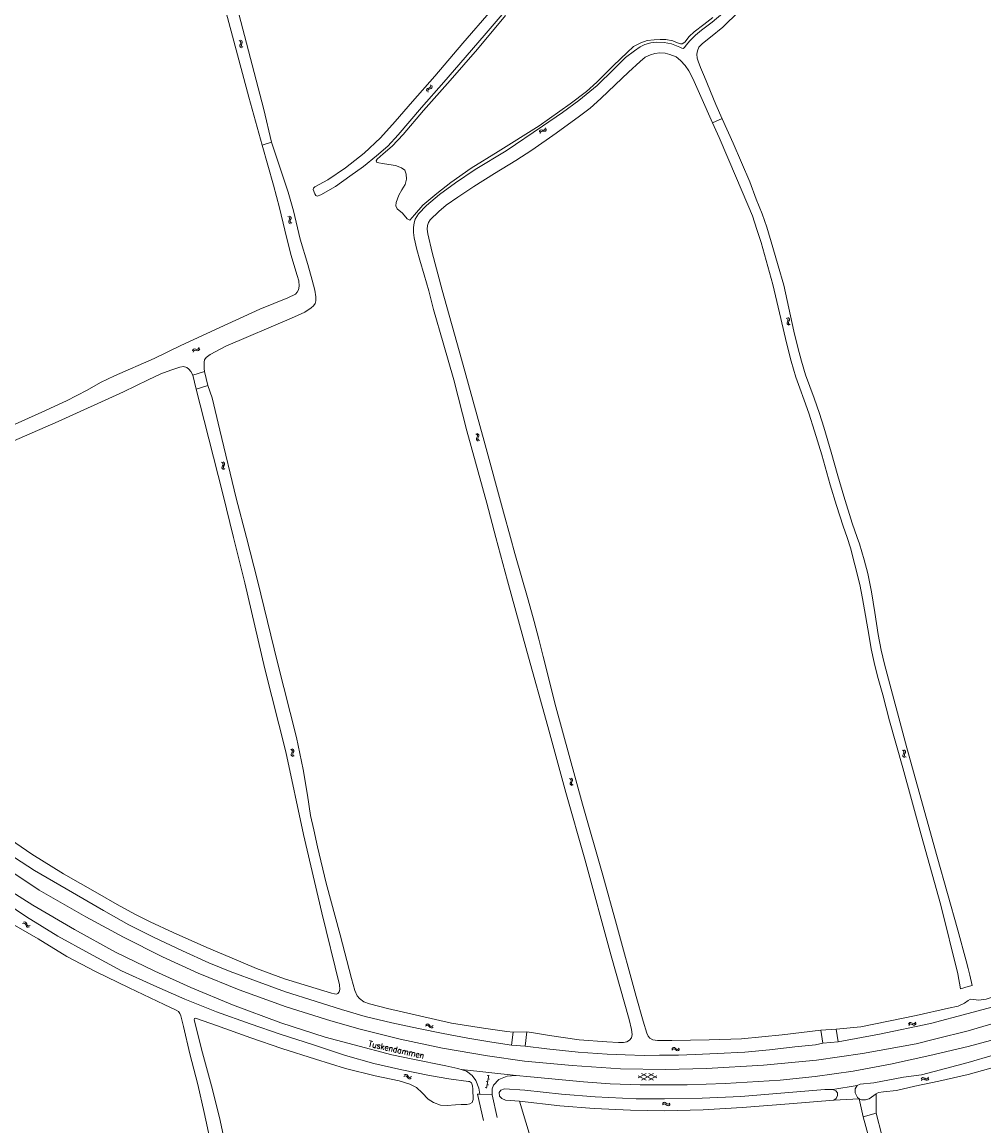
# Model space of a CAD drawing. Header units: metres. Extents: x 189705 to 199106, y 581686 to 588448.
# Tile 99 of 256: x 190686 to 191005, y 587305 to 587671. Entities that reach past the tile are written whole.
import ezdxf

# ---------------------------------------------------------------- set-up
doc = ezdxf.new("R2010")
doc.units = ezdxf.units.M
doc.layers.add('B-WA-OG-GBKN-G', color=7, linetype='Continuous', lineweight=18)
doc.styles.add('Style-STANDARD', font='STANDARD.shx')

msp = doc.modelspace()

# ---------------------------------------------------------------- linework, layer by layer
at = {"layer": 'B-WA-OG-GBKN-G'}
for p, q in [((190758.359, 587664.666), (190758.01, 587664.879)), ((190758.242, 587662.974), (190758.246, 587663.313)), ((190758.441, 587662.715), (190758.242, 587662.974)), ((190758.246, 587663.313), (190758.401, 587663.689)), ((190758.561, 587664.397), (190758.359, 587664.666)), ((190758.401, 587663.689), (190758.554, 587664.068)), ((190758.79, 587662.503), (190758.441, 587662.715)), ((190758.832, 587664.819), (190758.483, 587665.032)), ((190758.554, 587664.068), (190758.561, 587664.397)), ((190758.717, 587663.132), (190758.721, 587663.458)), ((190758.915, 587662.87), (190758.717, 587663.132)), ((190758.721, 587663.458), (190758.872, 587663.844)), ((190759.036, 587664.55), (190758.832, 587664.819)), ((190758.872, 587663.844), (190759.028, 587664.221)), ((190759.262, 587662.657), (190758.915, 587662.87)), ((190759.028, 587664.221), (190759.036, 587664.55)), ((190820.227, 587648.442), (190820.285, 587648.764)), ((190820.305, 587648.042), (190820.227, 587648.442)), ((190820.285, 587648.764), (190820.539, 587648.988)), ((190820.539, 587648.988), (190820.921, 587649.127)), ((190820.661, 587648.196), (190820.721, 587648.518)), ((190820.736, 587647.795), (190820.661, 587648.196)), ((190820.721, 587648.518), (190820.965, 587648.735)), ((190820.921, 587649.127), (190821.304, 587649.268)), ((190820.965, 587648.735), (190821.353, 587648.882)), ((190821.304, 587649.268), (190821.553, 587649.484)), ((190821.353, 587648.882), (190821.737, 587649.02)), ((190821.616, 587649.814), (190821.539, 587650.216)), ((190821.553, 587649.484), (190821.616, 587649.814)), ((190821.737, 587649.02), (190821.985, 587649.236)), ((190822.047, 587649.568), (190821.97, 587649.969)), ((190821.985, 587649.236), (190822.047, 587649.568)), ((190857.727, 587634.858), (190857.635, 587634.46)), ((190857.918, 587635.137), (190857.727, 587634.858)), ((190858.233, 587635.233), (190857.918, 587635.137)), ((190858.021, 587634.458), (190857.929, 587634.06)), ((190858.213, 587634.735), (190858.021, 587634.458)), ((190858.528, 587634.831), (190858.213, 587634.735)), ((190858.639, 587635.204), (190858.233, 587635.233)), ((190858.935, 587634.804), (190858.528, 587634.831)), ((190859.054, 587635.181), (190858.639, 587635.204)), ((190859.341, 587634.777), (190858.935, 587634.804)), ((190859.364, 587635.28), (190859.054, 587635.181)), ((190859.664, 587634.879), (190859.341, 587634.777)), ((190859.55, 587635.551), (190859.364, 587635.28)), ((190859.644, 587635.947), (190859.55, 587635.551)), ((190859.847, 587635.15), (190859.664, 587634.879)), ((190859.938, 587635.547), (190859.847, 587635.15)), ((190774.191, 587606.502), (190774.541, 587606.292)), ((190774.441, 587604.94), (190774.438, 587604.611)), ((190774.438, 587604.611), (190774.645, 587604.344)), ((190774.594, 587605.318), (190774.441, 587604.94)), ((190774.541, 587606.292), (190774.742, 587606.032)), ((190774.741, 587605.706), (190774.594, 587605.318)), ((190774.645, 587604.344), (190774.996, 587604.135)), ((190774.662, 587606.66), (190775.013, 587606.452)), ((190774.742, 587606.032), (190774.741, 587605.706)), ((190774.914, 587605.098), (190774.91, 587604.769)), ((190774.91, 587604.769), (190775.115, 587604.502)), ((190775.064, 587605.478), (190774.914, 587605.098)), ((190775.013, 587606.452), (190775.215, 587606.195)), ((190775.214, 587605.856), (190775.064, 587605.478)), ((190775.115, 587604.502), (190775.466, 587604.293)), ((190775.215, 587606.195), (190775.214, 587605.856)), ((190939.605, 587572.802), (190939.955, 587572.593)), ((190939.859, 587571.241), (190939.856, 587570.912)), ((190940.01, 587571.62), (190939.859, 587571.241)), ((190939.955, 587572.593), (190940.156, 587572.334)), ((190940.157, 587572.008), (190940.01, 587571.62)), ((190940.075, 587572.962), (190940.426, 587572.755)), ((190940.156, 587572.334), (190940.157, 587572.008)), ((190940.332, 587571.401), (190940.329, 587571.072)), ((190940.329, 587571.072), (190940.535, 587570.806)), ((190940.48, 587571.781), (190940.332, 587571.401)), ((190940.426, 587572.755), (190940.63, 587572.499)), ((190940.629, 587572.16), (190940.48, 587571.781)), ((190940.63, 587572.499), (190940.629, 587572.16)), ((190939.856, 587570.912), (190940.064, 587570.646)), ((190940.064, 587570.646), (190940.416, 587570.438)), ((190940.535, 587570.806), (190940.886, 587570.597)), ((190742.467, 587561.935), (190742.617, 587562.314)), ((190742.617, 587562.314), (190742.839, 587562.555)), ((190742.698, 587561.495), (190742.85, 587561.873)), ((190742.839, 587562.555), (190743.173, 587562.607)), ((190742.85, 587561.873), (190743.075, 587562.113)), ((190743.075, 587562.113), (190743.397, 587562.164)), ((190743.173, 587562.607), (190743.571, 587562.518)), ((190743.397, 587562.164), (190743.803, 587562.079)), ((190743.571, 587562.518), (190743.969, 587562.431)), ((190743.803, 587562.079), (190744.201, 587561.989)), ((190743.969, 587562.431), (190744.295, 587562.479)), ((190744.201, 587561.989), (190744.526, 587562.037)), ((190744.295, 587562.479), (190744.526, 587562.724)), ((190744.526, 587562.724), (190744.677, 587563.103)), ((190744.526, 587562.037), (190744.756, 587562.284)), ((190744.756, 587562.284), (190744.908, 587562.663)), ((190836.559, 587534.417), (190836.904, 587534.2)), ((190837.033, 587534.565), (190837.379, 587534.35)), ((190836.775, 587532.85), (190836.764, 587532.521)), ((190836.764, 587532.521), (190836.965, 587532.25)), ((190836.935, 587533.225), (190836.775, 587532.85)), ((190836.904, 587534.2), (190837.099, 587533.936)), ((190837.091, 587533.61), (190836.935, 587533.225)), ((190836.965, 587532.25), (190837.311, 587532.033)), ((190837.099, 587533.936), (190837.091, 587533.61)), ((190837.251, 587532.998), (190837.24, 587532.669)), ((190837.24, 587532.669), (190837.439, 587532.398)), ((190837.409, 587533.375), (190837.251, 587532.998)), ((190837.379, 587534.35), (190837.576, 587534.088)), ((190837.567, 587533.75), (190837.409, 587533.375)), ((190837.439, 587532.398), (190837.785, 587532.181)), ((190837.576, 587534.088), (190837.567, 587533.75)), ((190752.162, 587525.005), (190752.496, 587524.773)), ((190752.31, 587523.43), (190752.284, 587523.102)), ((190752.486, 587523.798), (190752.31, 587523.43)), ((190752.658, 587524.175), (190752.486, 587523.798)), ((190752.496, 587524.773), (190752.68, 587524.501)), ((190752.642, 587525.132), (190752.978, 587524.902)), ((190752.68, 587524.501), (190752.658, 587524.175)), ((190752.792, 587523.558), (190752.766, 587523.229)), ((190752.966, 587523.927), (190752.792, 587523.558)), ((190753.14, 587524.295), (190752.966, 587523.927)), ((190752.978, 587524.902), (190753.163, 587524.633)), ((190753.163, 587524.633), (190753.14, 587524.295)), ((190752.284, 587523.102), (190752.474, 587522.823)), ((190752.474, 587522.823), (190752.81, 587522.591)), ((190752.766, 587523.229), (190752.954, 587522.95)), ((190752.954, 587522.95), (190753.29, 587522.718)), ((190775.128, 587429.769), (190775.466, 587429.541)), ((190775.296, 587428.196), (190775.275, 587427.868)), ((190775.468, 587428.566), (190775.296, 587428.196)), ((190775.466, 587429.541), (190775.653, 587429.271)), ((190775.635, 587428.946), (190775.468, 587428.566)), ((190775.607, 587429.902), (190775.946, 587429.676)), ((190775.653, 587429.271), (190775.635, 587428.946)), ((190775.776, 587428.329), (190775.755, 587428.001)), ((190775.946, 587428.701), (190775.776, 587428.329)), ((190775.946, 587429.676), (190776.135, 587429.409)), ((190776.116, 587429.071), (190775.946, 587428.701)), ((190776.135, 587429.409), (190776.116, 587429.071)), ((190978.123, 587429.443), (190978.467, 587429.224)), ((190978.495, 587428.249), (190978.333, 587427.875)), ((190978.467, 587429.224), (190978.661, 587428.959)), ((190978.652, 587428.633), (190978.495, 587428.249)), ((190978.598, 587429.589), (190978.943, 587429.372)), ((190978.661, 587428.959), (190978.652, 587428.633)), ((190978.969, 587428.397), (190978.81, 587428.021)), ((190978.943, 587429.372), (190979.139, 587429.11)), ((190979.129, 587428.771), (190978.969, 587428.397)), ((190979.139, 587429.11), (190979.129, 587428.771)), ((190775.275, 587427.868), (190775.467, 587427.591)), ((190775.467, 587427.591), (190775.807, 587427.363)), ((190775.755, 587428.001), (190775.946, 587427.724)), ((190775.946, 587427.724), (190776.285, 587427.496)), ((190978.333, 587427.875), (190978.32, 587427.546)), ((190978.32, 587427.546), (190978.52, 587427.274)), ((190978.52, 587427.274), (190978.866, 587427.056)), ((190978.81, 587428.021), (190978.797, 587427.692)), ((190978.797, 587427.692), (190978.995, 587427.42)), ((190978.995, 587427.42), (190979.341, 587427.201)), ((190867.678, 587420.116), (190868.019, 587419.893)), ((190867.869, 587418.545), (190867.853, 587418.217)), ((190867.853, 587418.217), (190868.05, 587417.943)), ((190868.035, 587418.918), (190867.869, 587418.545)), ((190868.019, 587419.893), (190868.21, 587419.626)), ((190868.197, 587419.3), (190868.035, 587418.918)), ((190868.05, 587417.943), (190868.393, 587417.72)), ((190868.154, 587420.256), (190868.497, 587420.035)), ((190868.21, 587419.626), (190868.197, 587419.3)), ((190868.348, 587418.686), (190868.331, 587418.357)), ((190868.331, 587418.357), (190868.526, 587418.083)), ((190868.511, 587419.06), (190868.348, 587418.686)), ((190868.497, 587420.035), (190868.689, 587419.771)), ((190868.675, 587419.432), (190868.511, 587419.06)), ((190868.526, 587418.083), (190868.869, 587417.861)), ((190868.689, 587419.771), (190868.675, 587419.432)), ((190686.134, 587371.972), (190686.53, 587372.067)), ((190686.359, 587372.414), (190686.754, 587372.512)), ((190686.53, 587372.067), (190686.856, 587372.022)), ((190686.754, 587372.512), (190687.079, 587372.471)), ((190686.856, 587372.022), (190687.084, 587371.79)), ((190687.079, 587372.471), (190687.316, 587372.228)), ((190687.084, 587371.79), (190687.251, 587371.41)), ((190687.251, 587371.41), (190687.408, 587371.033)), ((190687.316, 587372.228), (190687.474, 587371.854)), ((190687.408, 587371.033), (190687.636, 587370.796)), ((190687.474, 587371.854), (190687.634, 587371.478)), ((190687.634, 587371.478), (190687.862, 587371.24)), ((190687.636, 587370.796), (190687.97, 587370.751)), ((190687.862, 587371.24), (190688.195, 587371.194)), ((190687.97, 587370.751), (190688.367, 587370.848)), ((190688.195, 587371.194), (190688.592, 587371.291)), ((190819.868, 587337.912), (190820.205, 587338.141)), ((190819.922, 587338.406), (190820.257, 587338.637)), ((190820.205, 587338.141), (190820.525, 587338.215)), ((190820.257, 587338.637), (190820.575, 587338.713)), ((190820.525, 587338.215), (190820.821, 587338.078)), ((190820.575, 587338.713), (190820.882, 587338.57)), ((190820.821, 587338.078), (190821.111, 587337.781)), ((190820.882, 587338.57), (190821.163, 587338.275)), ((190821.111, 587337.781), (190821.391, 587337.485)), ((190821.163, 587338.275), (190821.445, 587337.98)), ((190821.391, 587337.485), (190821.688, 587337.343)), ((190821.445, 587337.98), (190821.743, 587337.839)), ((190821.688, 587337.343), (190822.017, 587337.42)), ((190821.743, 587337.839), (190822.071, 587337.913)), ((190822.017, 587337.42), (190822.354, 587337.651)), ((190822.071, 587337.913), (190822.408, 587338.144)), ((190980.128, 587338.625), (190980.36, 587338.96)), ((190980.253, 587338.144), (190980.487, 587338.477)), ((190980.36, 587338.96), (190980.631, 587339.144)), ((190980.487, 587338.477), (190980.76, 587338.66)), ((190980.631, 587339.144), (190980.969, 587339.119)), ((190980.76, 587338.66), (190981.085, 587338.636)), ((190980.969, 587339.119), (190981.335, 587338.942)), ((190981.085, 587338.636), (190981.462, 587338.462)), ((190981.335, 587338.942), (190981.704, 587338.767)), ((190981.462, 587338.462), (190981.829, 587338.284)), ((190981.704, 587338.767), (190982.032, 587338.74)), ((190981.829, 587338.284), (190982.157, 587338.257)), ((190982.032, 587338.74), (190982.312, 587338.925)), ((190982.157, 587338.257), (190982.437, 587338.445)), ((190982.312, 587338.925), (190982.546, 587339.261)), ((190982.437, 587338.445), (190982.671, 587338.78)), ((190901.603, 587330.479), (190901.892, 587330.766)), ((190901.637, 587329.984), (190901.928, 587330.269)), ((190901.892, 587330.766), (190902.192, 587330.897)), ((190901.928, 587330.269), (190902.23, 587330.398)), ((190902.192, 587330.897), (190902.519, 587330.811)), ((190902.23, 587330.398), (190902.546, 587330.315)), ((190902.519, 587330.811), (190902.847, 587330.571)), ((190902.546, 587330.315), (190902.884, 587330.075)), ((190902.847, 587330.571), (190903.178, 587330.33)), ((190902.884, 587330.075), (190903.212, 587329.833)), ((190903.178, 587330.33), (190903.495, 587330.244)), ((190903.212, 587329.833), (190903.53, 587329.746)), ((190903.495, 587330.244), (190903.805, 587330.375)), ((190903.53, 587329.746), (190903.839, 587329.879)), ((190903.805, 587330.375), (190904.096, 587330.662)), ((190903.839, 587329.879), (190904.13, 587330.166)), ((190890.451, 587320.745), (190893.093, 587322.27)), ((190891.536, 587319.972), (190895.518, 587322.27)), ((190895.518, 587319.971), (190891.538, 587322.27)), ((190896.601, 587320.743), (190893.957, 587322.27)), ((190812.652, 587321.208), (190813.01, 587321.403)), ((190812.754, 587321.694), (190813.111, 587321.892)), ((190813.01, 587321.403), (190813.336, 587321.445)), ((190813.111, 587321.892), (190813.435, 587321.936)), ((190813.336, 587321.445), (190813.617, 587321.28)), ((190813.435, 587321.936), (190813.726, 587321.764)), ((190813.617, 587321.28), (190813.877, 587320.956)), ((190813.726, 587321.764), (190813.977, 587321.443)), ((190813.877, 587320.956), (190814.127, 587320.634)), ((190813.977, 587321.443), (190814.229, 587321.122)), ((190814.127, 587320.634), (190814.408, 587320.464)), ((190814.229, 587321.122), (190814.511, 587320.952)), ((190814.408, 587320.464), (190814.743, 587320.508)), ((190814.511, 587320.952), (190814.845, 587320.994)), ((190814.743, 587320.508), (190815.101, 587320.705)), ((190814.845, 587320.994), (190815.203, 587321.191)), ((190839.986, 587319.573), (190840.479, 587319.491)), ((190840.118, 587317.321), (190840.84, 587321.661)), ((190840.314, 587321.546), (190840.807, 587321.464)), ((190840.315, 587318.505), (190840.808, 587318.423)), ((190840.643, 587320.478), (190841.137, 587320.396)), ((190893.092, 587319.972), (190890.451, 587321.498)), ((190893.958, 587319.971), (190896.601, 587321.495)), ((190984.365, 587320.337), (190984.594, 587320.674)), ((190984.494, 587319.857), (190984.725, 587320.193)), ((190984.594, 587320.674), (190984.863, 587320.86)), ((190984.725, 587320.193), (190984.997, 587320.378)), ((190984.863, 587320.86), (190985.201, 587320.839)), ((190984.997, 587320.378), (190985.322, 587320.357)), ((190985.201, 587320.839), (190985.569, 587320.666)), ((190985.322, 587320.357), (190985.7, 587320.186)), ((190985.569, 587320.666), (190985.939, 587320.493)), ((190985.7, 587320.186), (190986.069, 587320.012)), ((190985.939, 587320.493), (190986.268, 587320.469)), ((190986.069, 587320.012), (190986.397, 587319.988)), ((190986.268, 587320.469), (190986.547, 587320.658)), ((190986.397, 587319.988), (190986.676, 587320.178)), ((190986.547, 587320.658), (190986.777, 587320.995)), ((190986.676, 587320.178), (190986.906, 587320.516)), ((190839.658, 587317.6), (190840.151, 587317.518)), ((190898.506, 587312.297), (190898.8, 587312.579)), ((190898.532, 587311.801), (190898.828, 587312.081)), ((190898.8, 587312.579), (190899.102, 587312.705)), ((190898.828, 587312.081), (190899.132, 587312.205)), ((190899.102, 587312.705), (190899.428, 587312.613)), ((190899.132, 587312.205), (190899.446, 587312.117)), ((190899.428, 587312.613), (190899.752, 587312.367)), ((190899.446, 587312.117), (190899.78, 587311.871)), ((190899.752, 587312.367), (190900.078, 587312.121)), ((190899.78, 587311.871), (190900.104, 587311.623)), ((190900.078, 587312.121), (190900.394, 587312.029)), ((190900.104, 587311.623), (190900.42, 587311.531)), ((190900.394, 587312.029), (190900.706, 587312.155)), ((190900.42, 587311.531), (190900.732, 587311.659)), ((190900.706, 587312.155), (190901.002, 587312.437)), ((190900.732, 587311.659), (190901.028, 587311.941))]:
    msp.add_line(p, q, dxfattribs=at)
at = {"layer": 'B-WA-OG-GBKN-G', "flags": 128}
for points in [[(190765.655, 587630.136), (190761.218, 587646.065), (190752.514, 587678.808), (190743.053, 587714.311), (190741.382, 587720.256), (190740.678, 587721.327), (190740.261, 587721.841), (190740.044, 587722.423), (190739.171, 587725.613), (190739.132, 587726.607), (190739.176, 587727.711), (190739.017, 587728.56), (190738.371, 587731.557), (190734.372, 587747.851), (190729.681, 587765.443), (190723.96, 587787.091), (190717.063, 587813.127), (190708.84, 587844.838), (190702.342, 587869.383), (190698.14, 587886.224)], [(190701.805, 587887.105), (190703.984, 587878.625), (190713.477, 587841.134), (190724.677, 587798.062), (190735.97, 587756.955), (190747.057, 587715.085), (190757.912, 587673.709), (190766.166, 587642.011), (190768.755, 587631.201)], [(190945.6, 587691.759), (190940.508, 587688.257), (190933.604, 587683.292), (190928.827, 587679.239), (190923.857, 587674.523), (190918.586, 587669.344), (190914.48, 587666.056), (190911.81, 587663.935), (190910.623, 587662.648), (190910.15, 587661.501), (190909.961, 587660.387), (190910.034, 587659.049), (190910.338, 587658.035), (190911.133, 587655.957), (190912.496, 587652.794), (190916.225, 587643.688), (190918.365, 587638.967)], [(190846.586, 587675.129), (190839.937, 587667.331), (190833.036, 587659.257), (190825.946, 587651.074), (190818.508, 587642.687), (190810.724, 587633.581), (190807.305, 587629.803), (190803.552, 587626.643), (190799.229, 587623.069), (190794.78, 587619.845), (190789.931, 587616.494), (190785.066, 587613.7), (190783.909, 587613.309), (190783.492, 587613.471), (190783.078, 587614.011), (190782.53, 587615.428), (190782.643, 587615.945), (190783.103, 587616.31), (190787.477, 587618.669), (190793.305, 587622.641), (190799.471, 587627.509), (190804.898, 587632.578), (190809.781, 587638.079), (190815.517, 587644.688), (190822.897, 587653.065), (190832.205, 587664.039), (190841.621, 587674.804)], [(190918.499, 587673.955), (190915.046, 587670.937), (190911.446, 587668.372), (190909.511, 587666.7), (190907.564, 587664.745), (190906.404, 587663.349), (190905.804, 587662.581), (190905.331, 587662.273), (190904.909, 587662.305), (190904.215, 587662.715), (190901.518, 587663.791), (190899.034, 587664.243), (190896.462, 587664.328), (190894.651, 587664.172), (190892.611, 587663.584), (190891.06, 587662.842), (190889.202, 587661.48), (190886.264, 587659.241), (190882.39, 587655.444), (190876.783, 587650.008), (190870.702, 587644.995), (190865.272, 587641.059), (190858.697, 587636.444), (190846.601, 587628.326), (190836.312, 587622.071), (190829.784, 587617.652), (190824.545, 587613.822), (190820.18, 587610.149)], [(190897.74, 587665.256), (190895.773, 587665.111), (190893.476, 587664.859), (190891.315, 587664.097), (190888.931, 587662.927), (190886.741, 587660.918), (190882.268, 587656.651), (190876.769, 587651.134), (190873.253, 587648.027), (190867.843, 587643.897), (190857.526, 587636.57), (190844.001, 587628.031), (190835.027, 587622.585), (190828.296, 587617.836), (190823.569, 587614.138), (190818.949, 587610.251), (190816.161, 587607.088), (190814.612, 587605.354), (190813.736, 587605.71), (190812.174, 587607.667), (190810.472, 587609.041), (190809.951, 587610.039), (190810.137, 587611.143), (190810.94, 587613.585), (190811.947, 587615.4), (190813.081, 587617.172), (190813.56, 587618.871), (190813.452, 587620.573), (190812.983, 587621.854), (190811.854, 587622.696), (190809.928, 587623.426), (190806.23, 587623.998), (190803.695, 587624.393), (190803.42, 587624.962), (190803.818, 587625.586), (190805.8, 587627.344), (190808.817, 587629.812), (190812.424, 587633.735), (190819.214, 587641.721), (190828.007, 587651.624), (190837.082, 587661.993), (190846.402, 587673.232)], [(190915.267, 587672.488), (190912.216, 587670.206), (190908.975, 587667.776), (190907.337, 587666.201), (190905.976, 587664.355), (190905.013, 587663.784), (190904.465, 587663.798), (190903.499, 587664.095), (190901.967, 587664.745), (190899.666, 587665.201), (190897.74, 587665.256)], [(190848.073, 587500), (190845.787, 587508.401), (190839.336, 587531.971), (190831.812, 587559.169), (190825.388, 587582.09), (190822.013, 587594.527), (190820.658, 587600.757), (190820.444, 587602.351), (190820.529, 587603.585), (190820.819, 587604.573), (190821.447, 587605.407), (190824.229, 587608.147), (190826.743, 587610.324), (190830.532, 587612.925), (190835.845, 587616.419), (190842.729, 587620.759), (190849.849, 587625.087), (190855.096, 587628.535), (190863.262, 587634.195), (190870.967, 587639.814), (190874.493, 587642.473), (190878.098, 587645.651), (190882.787, 587650.148), (190887.258, 587654.431), (190891.045, 587657.946), (190892.771, 587659.356), (190894.511, 587660.201), (190896.022, 587660.642), (190897.626, 587660.828), (190899.397, 587660.729)], [(190899.397, 587660.729), (190900.996, 587660.284), (190903.016, 587659.468), (190904.508, 587658.306), (190906.041, 587656.571), (190907.204, 587654.871), (190908.57, 587652.335), (190911.268, 587646.309), (190915.119, 587637.606)], [(190918.354, 587638.991), (190915.119, 587637.606)], [(190915.119, 587637.606), (190917.272, 587632.74), (190923.127, 587619.229), (190928.358, 587606.75), (190929.794, 587602.225), (190931.227, 587597.925), (190935.084, 587583.993), (190937.769, 587572.711), (190939.669, 587564.657), (190941.225, 587558.482), (190942.769, 587553.24), (190944.07, 587549.555), (190945.576, 587545.633), (190947.105, 587541.328), (190949.016, 587535.286), (190951.446, 587527.511), (190954.207, 587517.482), (190956.314, 587510.605), (190958.515, 587503.85), (190959.814, 587500)], [(190918.365, 587638.967), (190921.945, 587630.887), (190927.493, 587617.986), (190929.637, 587612.23), (190931.553, 587607.36), (190933.188, 587602.956), (190935.155, 587596.287), (190936.937, 587590.186), (190938.783, 587583.717), (190942.122, 587568.463), (190943.404, 587563.03), (190944.627, 587558.504), (190945.988, 587554.017), (190948.823, 587546.211), (190950.604, 587541.175), (190952.078, 587536.687), (190954.503, 587528.338), (190956.706, 587520.528), (190958.719, 587513.793), (190961.46, 587504.744), (190963.143, 587500)], [(190670.259, 587531.674), (190692.55, 587541.584), (190700.721, 587545.361), (190707.569, 587548.965), (190712.01, 587551.462), (190716.64, 587553.675), (190729.796, 587559.376), (190738.636, 587563.693), (190754.21, 587570.864), (190764.859, 587575.743), (190774.143, 587579.494), (190776.659, 587580.7), (190777.302, 587581.38), (190777.718, 587582.189), (190777.872, 587583.383), (190777.774, 587585.144), (190777.285, 587586.981), (190775.196, 587593.918), (190773.161, 587601.95), (190771.386, 587609.37), (190769.383, 587616.9), (190765.655, 587630.136)], [(190768.755, 587631.201), (190770.667, 587625.195), (190774.237, 587614.58), (190776.03, 587608.383), (190778.203, 587598.955), (190780.811, 587590.647), (190782.238, 587585.36), (190783.13, 587582.105), (190783.461, 587579.868), (190783.407, 587578.564), (190783.182, 587577.626), (190782.63, 587576.918), (190781.923, 587576.229), (190779.815, 587574.784), (190775.368, 587572.752), (190753.532, 587563.455), (190748.369, 587560.771), (190747.049, 587559.728), (190746.532, 587558.92), (190746.39, 587558.173), (190746.339, 587557.334), (190746.386, 587556.138), (190746.543, 587555.08)], [(190765.655, 587630.136), (190768.755, 587631.201)], [(190820.18, 587610.149), (190817.558, 587607.36), (190816.368, 587605.682), (190816.052, 587604.405), (190815.871, 587602.899), (190815.905, 587601.193), (190816.09, 587599.438), (190816.947, 587595.577), (190818.001, 587592.08), (190819.406, 587587.178), (190820.94, 587581.814), (190822.505, 587575.676), (190825.673, 587564.57), (190829.221, 587552.289), (190833.514, 587535.416), (190840.213, 587511.428), (190843.232, 587500)], [(190742.672, 587553.901), (190741.959, 587555.11), (190741.317, 587555.853), (190740.618, 587556.45), (190739.498, 587556.722), (190738.275, 587556.594), (190735.285, 587555.546), (190732.002, 587554.318), (190727.756, 587552.321), (190719.657, 587548.389), (190697.876, 587538.487), (190680.603, 587530.994)], [(190742.672, 587553.901), (190746.543, 587555.08)], [(190743.7, 587549.272), (190742.672, 587553.901)], [(190747.623, 587550.419), (190746.543, 587555.08)], [(190747.623, 587550.419), (190743.7, 587549.272)], [(190743.7, 587549.272), (190746.349, 587538.874), (190752.528, 587514.513), (190756.158, 587500)], [(190747.623, 587550.419), (190748.992, 587546.387), (190751.603, 587535.67), (190756.999, 587513.065), (190760.39, 587500)], [(190756.158, 587500), (190759.912, 587484.99), (190766.555, 587456.466), (190773.507, 587428.905), (190779.32, 587401.502), (190785.45, 587375.527), (190791.284, 587351.645), (190791.408, 587350.154), (190791.165, 587349.334), (190790.78, 587348.817), (190790.304, 587348.597), (190789.638, 587348.61), (190788.59, 587348.845), (190783.547, 587350.393), (190773.031, 587353.669), (190763.722, 587357.07), (190754.898, 587360.823), (190747.284, 587364.03), (190736.042, 587369.058), (190728.432, 587372.574), (190723.313, 587375.081), (190717.492, 587378.332), (190710.931, 587382.02), (190699.727, 587388.498), (190689.143, 587395.036), (190680.298, 587401.088)], [(190760.39, 587500), (190764.072, 587485.814), (190770.76, 587458.593), (190776.981, 587433.747), (190779.192, 587423.038), (190780.649, 587414.534), (190781.654, 587407.84), (190782.754, 587403.071), (190784.021, 587397.47), (190786.923, 587385.373), (190791.481, 587368.219), (190795.271, 587353.779), (190796.367, 587349.768), (190797.175, 587348.026), (190797.948, 587347.106), (190799.322, 587346.047), (190801.224, 587345.305), (190807.235, 587343.842), (190828.511, 587338.902), (190839.073, 587337.263), (190846.819, 587336.135), (190848.953, 587335.975)], [(190843.232, 587500), (190847.016, 587485.675), (190853.477, 587462.326), (190860.413, 587437.356), (190866.457, 587415.451), (190872.709, 587393.382), (190881.482, 587361.252), (190887.401, 587340.18), (190888.203, 587336.816), (190888.417, 587335.16), (190888.239, 587334.068), (190887.611, 587333.272), (190886.703, 587332.788), (190885.579, 587332.523), (190883.874, 587332.517), (190880.011, 587332.726), (190870.808, 587333.351), (190861.018, 587334.819), (190855.653, 587335.745), (190853.526, 587336.11)], [(190951.118, 587336.644), (190938.28, 587335.035), (190924.747, 587333.742), (190914.009, 587333.351), (190901.587, 587333.134), (190896.8, 587333.189), (190895.303, 587333.398), (190894.336, 587333.923), (190893.71, 587334.654), (190893.321, 587335.618), (190892.041, 587339.586), (190889.813, 587347.802), (190883.273, 587371.675), (190878.749, 587387.994), (190871.97, 587411.525), (190863.109, 587443.874), (190858.857, 587460.542), (190857.444, 587466.312), (190855.929, 587472.117), (190853.891, 587479.312), (190849.518, 587494.692), (190848.073, 587500)], [(190959.814, 587500), (190960.94, 587496.66), (190962.405, 587490.975), (190964.005, 587484.442), (190964.931, 587479.779), (190965.86, 587474.184), (190967.155, 587467.226), (190967.787, 587463.143), (190968.728, 587458.604), (190969.859, 587454.068), (190971.613, 587447.891), (190973.885, 587439.232), (190978.263, 587423.63), (190984.334, 587401.416), (190990.854, 587378.111), (190996.499, 587355.312), (190997.441, 587350.365)], [(190963.143, 587500), (190963.887, 587497.903), (190965.44, 587492.614), (190966.62, 587488.145), (190967.852, 587481.977), (190969.016, 587475.164), (190970.111, 587467.881), (190971.09, 587462.699), (190972.195, 587457.97), (190979.578, 587430.264), (190989.729, 587394.094), (190996.521, 587369.823), (190999.356, 587359.614), (191000, 587357.097)], [(191398.961, 587482.497), (191380.494, 587475.392), (191357.744, 587466.781), (191339.125, 587459.471), (191318.836, 587451.412), (191297.912, 587443.247), (191276.887, 587435.055), (191254.391, 587426.42), (191228.273, 587416.41), (191206.207, 587408.083), (191192.91, 587402.594), (191174.012, 587395.308), (191157.243, 587388.673), (191145.869, 587384.24), (191131.431, 587378.564), (191112.685, 587371.228), (191099.766, 587366.199), (191083.959, 587360.106), (191069.443, 587354.556), (191062.374, 587351.884), (191055.433, 587349.214), (191040.758, 587343.555), (191028.809, 587338.946), (191000, 587331.169)], [(190619.454, 587426.442), (190621.928, 587424.61), (190629.403, 587417.631), (190637.827, 587410.047), (190647.262, 587402.489), (190655.358, 587395.963), (190664.094, 587389.659), (190676.66, 587381.371), (190687.425, 587374.197), (190697.788, 587367.778), (190708.337, 587362.035), (190718.918, 587356.343), (190729.723, 587351.416), (190740.016, 587346.898), (190750.472, 587342.726), (190761.605, 587338.711)], [(190848.415, 587331.639), (190841.862, 587332.613), (190833.875, 587333.951), (190825.739, 587335.486), (190817.575, 587337.125), (190808.635, 587338.989), (190799.819, 587341.146), (190791.944, 587343.515), (190783.177, 587346.273), (190773.373, 587349.349), (190764.61, 587352.563), (190755.027, 587356.021), (190747.904, 587358.996), (190739.209, 587362.903), (190729.542, 587367.447), (190721.362, 587371.603), (190712.943, 587376.331), (190700.522, 587383.465), (190690.083, 587389.59), (190681.229, 587395.368)], [(190675.1, 587393.95), (190691.61, 587383.06), (190707.13, 587374.16), (190719.59, 587367.5), (190732.51, 587360.96), (190744.39, 587355.51), (190758.05, 587350), (190773.6, 587344.39), (190788.44, 587339.72), (190798.21, 587336.91), (190811.49, 587333.61), (190825.46, 587330.59), (190840.45, 587328.04), (190852.7, 587326.37), (190868.53, 587324.92), (190884.6, 587323.83), (190899.56, 587323.61), (190913.1, 587323.9), (190932.09, 587325.05), (190949.59, 587326.61), (190964.89, 587328.83), (190982.72, 587332.11), (190989.29, 587333.68), (191000, 587336.43)], [(190689.5, 587378.1), (190672.52, 587388.83)], [(190689.5, 587378.1), (190703.29, 587370.03), (190716.96, 587362.48), (190729.95, 587356.18), (190741.99, 587350.71), (190755.8, 587345.05), (190771.78, 587339.02), (190786.55, 587334.28), (190796.18, 587331.75), (190808.63, 587328.47), (190815.67, 587327.01), (190826.62, 587324.74), (190830.61, 587323.92), (190833.47, 587322.96), (190835.36, 587321.55), (190836.5, 587319.94), (190837.51, 587317.42), (190837.85, 587315.33), (190837.06, 587315.33), (190839.1, 587306.59)], [(190761.242, 587245.352), (190758.851, 587255.774), (190756.331, 587266.043), (190753.523, 587277.653), (190751.175, 587287.766), (190748.341, 587300.162), (190746.411, 587309.28), (190744.258, 587318.554), (190741.589, 587328.798), (190739.543, 587337.821), (190738.601, 587341.33), (190738.29, 587342.124), (190737.908, 587342.752), (190737.049, 587343.279), (190733.069, 587345.166), (190721.462, 587350.608), (190710.313, 587356.117), (190700.841, 587361.022), (190691.253, 587366.914), (190681.072, 587372.783)], [(191000, 587357.097), (191000.564, 587354.892), (191001.245, 587351.4)], [(191000, 587346.4), (191000.714, 587346.841), (191001.86, 587346.779), (191003.395, 587346.561), (191005.904, 587346.884), (191023.343, 587352.849)], [(191000, 587351.061), (191001.245, 587351.4)], [(190997.441, 587350.365), (191000, 587351.061)], [(191024.568, 587349.02), (191015.718, 587346.291), (191000, 587342.162)], [(190956.131, 587336.969), (190964.36, 587337.755), (190982.68, 587341.433), (190993.475, 587343.869), (190996.606, 587344.618), (190998.727, 587345.525), (190999.993, 587346.396), (191000, 587346.4)], [(190761.605, 587338.711), (190771.981, 587335.152), (190782.314, 587331.863), (190793.27, 587328.255), (190802.686, 587325.552), (190811.983, 587323.436), (190821.147, 587321.605), (190827.599, 587320.467), (190834.071, 587319.548), (190834.464, 587319.539), (190835.131, 587319.155), (190835.446, 587318.142), (190835.567, 587317.02), (190835.667, 587313.587), (190835.313, 587312.592), (190834.524, 587312.14), (190833.602, 587311.959), (190831.715, 587311.907), (190829.821, 587311.823), (190827.057, 587311.623), (190824.791, 587311.715), (190822.478, 587312.574), (190820.741, 587313.757), (190818.707, 587315.857), (190816.89, 587317.595), (190814.682, 587318.685), (190811.07, 587319.759), (190803.122, 587321.473), (190793.26, 587323.889), (190783.37, 587326.969), (190772.111, 587330.547), (190761.819, 587334.08), (190750.454, 587338.18), (190743.869, 587340.484), (190743.489, 587340.551), (190743.161, 587340.482), (190743.074, 587340.064), (190745.815, 587329.06), (190749.128, 587316.944), (190751.642, 587306.644), (190753.812, 587296.841)], [(191000, 587342.162), (190987.473, 587338.872), (190970.494, 587335.249), (190956.838, 587332.738)], [(191014.581, 587340.67), (191000, 587336.43)], [(190951.118, 587336.644), (190956.131, 587336.969)], [(190956.838, 587332.738), (190956.131, 587336.969)], [(190848.953, 587335.975), (190848.415, 587331.639)], [(190848.953, 587335.975), (190853.526, 587336.11)], [(190853.526, 587336.11), (190852.968, 587331.336)], [(190951.763, 587332.304), (190951.118, 587336.644)], [(191030.547, 587334.589), (191029.837, 587334.431), (191029.179, 587334.019), (191028.091, 587333.503), (191026.927, 587332.833), (191022.11, 587331.5), (191008.235, 587328.318), (191000, 587325.841)], [(191000, 587331.169), (190987.26, 587328.18), (190974.14, 587325.29), (190961.84, 587323.03), (190949.2, 587321.22), (190937.59, 587320.05), (190919.29, 587318.96), (190906.74, 587318.53), (190891.12, 587318.52), (190881.15, 587318.79), (190872.29, 587319.43), (190854.68, 587321.14), (190849.97, 587321.54), (190846.95, 587321.36), (190844.21, 587320.21), (190842.42, 587318.35), (190841.96, 587317.12), (190841.92, 587315.11), (190837.85, 587315.33)], [(190852.968, 587331.336), (190848.415, 587331.639)], [(190852.968, 587331.336), (190860.152, 587330.434), (190870.492, 587329.357), (190880.118, 587328.644), (190886.157, 587328.372), (190892.423, 587328.203), (190897.541, 587328.296), (190903.78, 587328.306), (190909.36, 587328.499), (190916.695, 587328.887), (190925.859, 587329.355), (190934.026, 587330.114), (190942.383, 587331.031), (190949.278, 587331.799), (190951.763, 587332.304)], [(190956.838, 587332.738), (190951.763, 587332.304)], [(191000, 587321.905), (191019.728, 587327.467), (191026.088, 587329.803), (191030.726, 587331.312)], [(191000, 587325.841), (190988.67, 587322.9), (190984.47, 587321.77), (190978.53, 587320.98), (190968.63, 587319.13), (190964.15, 587318.69), (190963.17, 587318.28)], [(190849.97, 587321.54), (190831.833, 587323.51)], [(190969.41, 587315.53), (190970.2, 587315.95), (190971.87, 587316.14), (190976.23, 587316.61), (190982.25, 587317.98), (190990.23, 587319.68), (191000, 587321.905)], [(190843.66, 587307.65), (190841.92, 587315.11)], [(190955.36, 587313.36), (190940.52, 587312.18), (190924.92, 587310.94), (190911.99, 587310.15), (190899.16, 587309.83), (190887.93, 587310.03), (190875.84, 587310.6), (190864.44, 587311.46), (190851.09, 587313.01), (190846.41, 587313.43), (190845.14, 587313.94), (190844.45, 587314.77), (190844.35, 587315.96), (190844.85, 587316.74), (190846.12, 587317.17), (190852.79, 587316.66), (190864.94, 587315.43), (190876.14, 587314.49), (190889.78, 587313.8), (190899.19, 587313.83), (190911.71, 587314.03), (190924.55, 587314.56), (190952.43, 587316.92)], [(190952.43, 587316.92), (190955, 587316.97)], [(190955, 587316.97), (190963.17, 587318.28)], [(190955, 587316.97), (190956.02, 587316.47), (190956.65, 587315.78), (190956.63, 587314.91), (190956.2, 587313.93), (190955.36, 587313.36)], [(190963.17, 587318.28), (190962.45, 587317.12), (190962.43, 587315.87), (190963.27, 587314.28), (190963.76, 587313.82)], [(190963.76, 587313.82), (190964.6, 587313.46), (190965.94, 587313.46), (190967.07, 587313.88), (190969.41, 587315.53)], [(190969.398, 587309.092), (190969.41, 587315.53)], [(190851.09, 587313.01), (190855.25, 587299.13), (190856.39, 587295.02), (190857.45, 587289.96), (190860.02, 587277.78)], [(190963.76, 587313.82), (190955.36, 587313.36)], [(190965.12, 587307.82), (190963.76, 587313.82)], [(190965.12, 587307.82), (190966.867, 587301.459), (190969.33, 587292.317), (190972.542, 587280.638), (190975.629, 587268.701), (190979.188, 587256.929), (190983.076, 587244.069), (190986.516, 587231.859), (190987.19, 587228.722), (190987.199, 587228.283), (190986.891, 587227.678), (190986.366, 587227.34), (190979.743, 587225.104), (190969.488, 587222.359), (190958.566, 587219.329), (190947.547, 587216.293), (190935.368, 587212.834), (190926.73, 587210.464), (190922.063, 587209.349)], [(190969.398, 587309.092), (190965.12, 587307.82)], [(191000, 587198.087), (190996.31, 587211.058), (190992.423, 587223.917), (190990.142, 587232.297), (190986.667, 587245.024), (190982.585, 587259.499), (190978.822, 587274.372), (190974.999, 587288.032), (190971.293, 587301.781), (190969.398, 587309.092)]]:
    msp.add_lwpolyline(points, dxfattribs=at)

# ---------------------------------------------------------------- texts
at = {"layer": 'B-WA-OG-GBKN-G', "style": 'Style-STANDARD'}
msp.add_text('Tuskendammen', height=2, rotation=347.58923, dxfattribs=at).set_placement((190800.807, 587331.198))

doc.saveas('drawing.dxf')
